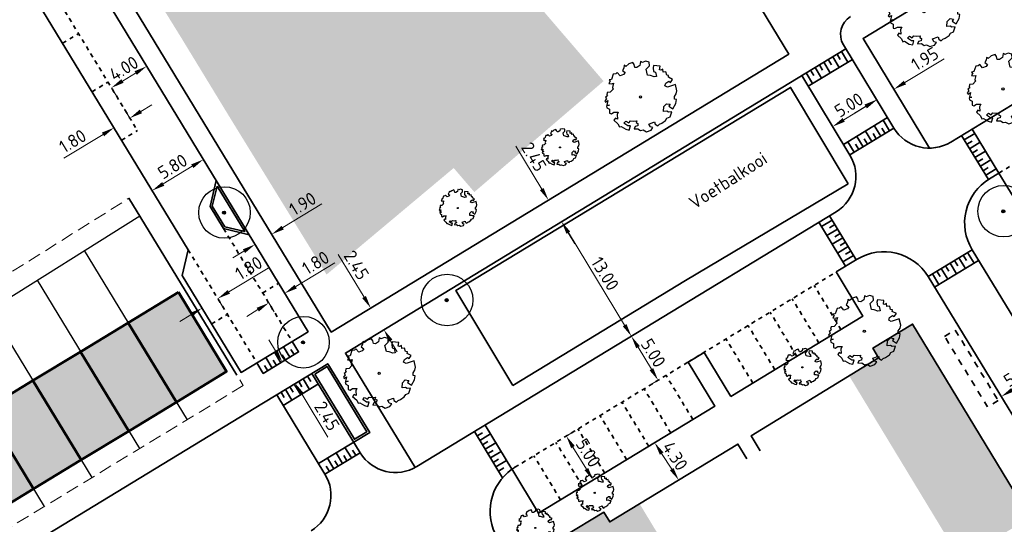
# Model space of a CAD drawing. Header units: metres. Extents: x 133860 to 134314, y 432787 to 433419.
# Tile 14 of 25: x 133990 to 134086, y 433080 to 433129. Entities that reach past the tile are written whole.
import ezdxf

# ---------------------------------------------------------------- set-up
doc = ezdxf.new("R2010")
doc.units = ezdxf.units.M
doc.linetypes.add('DASHED2', pattern=[0.375, 0.25, -0.125])
doc.linetypes.add('XX-HIDDEN', pattern=[4, 2, -2])
doc.layers.get('DEFPOINTS').update_dxf_attribs({"color": 201, "lineweight": 0})
for name, color, linetype, lineweight in [('B-WE-GR-BOOM-S', 90, 'Continuous', 25), ('N-XX-GR-BOOM-S', 90, 'Continuous', 25), ('N-XX-GR-HAAG-G', 90, 'GR-HAAG1', 35), ('N-XX-VH-KANTOPSLUITING_ACHTERKANTBAND-G', 50, 'Continuous', 35), ('N-XX-VH-MATERIAALGRENS-G', 7, 'XX-HIDDEN', 35), ('svp_beb_bebouwing', 1, 'Continuous', 53), ('svp_uitg_uitgeefbaar', 32, 'DASHED2', 18), ('X-XX-AL-M', 7, 'Continuous', 18)]:
    doc.layers.add(name, color=color, linetype=linetype, lineweight=lineweight)
doc.layers.add('B-XX-AL-ARC-bebouwing', color=254, linetype='Continuous')
doc.layers.add('svp_beb_arc bebouwing', color=253, linetype='Continuous')
doc.layers.add('X-XX-AL-HULPLIJNEN', color=211, linetype='Continuous', plot=False)
doc.styles.add('NLCS-ISO-M500-T25', font='NLCS-ISO.ttf', dxfattribs={"height": 1.25})
doc.linetypes.add('GR-HAAG1', pattern='A,6,[176,NLCS.shx,S=0.125,R=0,X=0,Y=0],-2', length=8)
doc.dimstyles.new('NLCS-M500-T25-PIJL_L2_H1', dxfattribs={"dimscale": 0.5, "dimtxt": 2.5, "dimasz": 2.5, "dimexe": 2, "dimexo": 2, "dimgap": 0.7, "dimtad": 1, "dimzin": 0, "dimdsep": 46, "dimtxsty": 'NLCS-ISO-M500-T25', "dimcen": 2.5, "dimdle": 2, "dimclrd": 256, "dimclre": 256, "dimclrt": 7, "dimadec": 1, "dimazin": 0, "dimtfac": 1, "dimtdec": 3, "dimtofl": 0, "dimtmove": 0, "dimatfit": 3, "dimfxl": 2, "dimfxlon": 1, "dimtfillclr": 256, "dimtolj": 1, "dimtzin": 0, "dimlwd": -1, "dimlwe": -1, "dimarcsym": 0})

# ---------------------------------------------------------------- blocks, each defined once
blk = doc.blocks.new('SGR-BOOM_KROON-SO')
at = {"ltscale": 0.1}
h = blk.add_hatch(color=256, dxfattribs=at)
edge = h.paths.add_edge_path()
edge.add_arc((0, 0), 0.15, 0, 360)
for radius in [2.5, 0.045]:
    blk.add_circle((0.04, 0.02), radius)
blk.add_circle((0, 0), 0.15, dxfattribs=at)
blk = doc.blocks.new('*D115')
at = {"layer": 'DEFPOINTS', "color": 0, "transparency": 16777216}
for p in [(134015.871, 433095.851), (134017.008, 433093.675), (134017.144, 433093.757)]:
    blk.add_point(p, dxfattribs=at)
at = {"layer": 'X-XX-AL-M', "transparency": 16777216}
for p, q in [((134015.085, 433096.836), (134014.436, 433097.904)), ((134015.735, 433095.768), (134014.88, 433095.248)), ((134017.008, 433093.675), (134016.153, 433093.155)), ((134017.657, 433092.606), (134020.164, 433088.484))]:
    blk.add_line(p, q, dxfattribs=at)
for points in [[(134015.263, 433096.944), (134014.907, 433096.728), (134015.735, 433095.768)], [(134017.835, 433092.715), (134017.479, 433092.498), (134017.008, 433093.675)]]:
    blk.add_solid(points, dxfattribs=at)
at = {"layer": 'X-XX-AL-M', "color": 7, "transparency": 16777216, "insert": (134020.069, 433090.518), "char_height": 1.25, "attachment_point": 5, "rotation": 301.3031, "style": 'NLCS-ISO-M500-T25'}
blk.add_mtext('\\A1;2.45', dxfattribs=at)
blk = doc.blocks.new('SGR-BOOM_06')
at = {"linetype": 'Continuous', "flags": 128}
blk.add_lwpolyline([(2.7, 3.52), (2.53, 3.94), (2.2, 4.06), (1.94, 4.52), (1.27, 4.69), (0.86, 4.52), (1.11, 4.27), (1.06, 3.81), (0.23, 3.98), (0.35, 4.32), (0.18, 4.69), (-0.15, 4.61), (-0.49, 4.69), (-1.15, 4.65), (-1.49, 4.48), (-1.95, 4.57), (-2.54, 4.11), (-2.12, 3.9), (-1.99, 3.64), (-1.58, 3.44), (-1.99, 2.89), (-2.54, 2.77), (-2.92, 3.1), (-2.62, 3.22), (-2.87, 3.86), (-3.63, 3.43), (-4, 3.02), (-3.79, 2.85), (-4, 2.51), (-4.42, 2.35), (-4.72, 2.05), (-5.01, 1.21), (-3.88, 0.92), (-3.71, 0.54), (-4, 0.29), (-4.51, 0.29), (-4.6, 0.56), (-5.09, 0.38), (-4.76, -0.17), (-4.93, -0.38), (-4.72, -0.54), (-4.88, -1.01), (-4.53, -1.18), (-4.72, -1.55), (-4.42, -1.59), (-4.29, -1.71), (-4.62, -2.11), (-3.92, -2.68), (-3.67, -2.43), (-3.46, -1.97), (-3.63, -1.76), (-3.42, -1.17), (-3.12, -1.34), (-2.79, -1.76), (-2.5, -2.01), (-2.79, -2.81), (-3.42, -2.93), (-3.67, -3.39), (-3.33, -3.77), (-2.83, -3.9), (-2.77, -4.02), (-2.71, -4.15), (-2.33, -3.73), (-1.83, -3.73), (-1.57, -3.9), (-1.7, -4.27), (-1.7, -4.61), (-1.15, -4.74), (-0.61, -4.69), (-0.49, -4.94), (-0.23, -4.65), (0.1, -4.48), (-0.06, -4.01), (0.27, -3.9), (0.77, -4.02), (0.86, -4.61), (1.15, -4.57), (1.44, -4.74), (2.07, -4.23), (2.37, -4.36), (2.32, -4.15), (2.66, -3.98), (2.41, -3.73), (2.11, -3.64), (2.57, -3.23), (2.62, -2.98), (3.16, -2.85), (3.54, -3.06), (3.79, -2.81), (3.77, -2.63), (4.12, -2.63), (4.12, -2.39), (4.46, -2.26), (4.46, -2.05), (4.08, -2.05), (4.54, -1.59), (4.25, -1.42), (4.63, -1.55), (4.75, -1.26), (4.54, -0.92), (4.84, -0.46), (4.67, -0.25), (4.25, -0.25), (3.75, 0.08), (4.08, 0.29), (4.38, 0.84), (4.54, 0.59), (4.88, 0.71), (4.67, 1.43), (4.71, 1.89), (4.5, 1.97), (4.16, 2.64), (3.83, 3.01), (3.37, 2.6), (3.66, 2.43), (3.91, 1.8), (3.54, 1.72), (3.33, 2.14), (2.99, 2.05), (2.66, 2.31), (2.24, 2.51), (2.45, 2.68), (2.32, 2.93), (2.53, 3.18), (2.87, 3.06), (3.16, 3.23)], close=True, dxfattribs=at)
blk.add_circle((0, 0), 0.15)
blk = doc.blocks.new('*D122')
at = {"layer": 'DEFPOINTS', "color": 0, "transparency": 16777216}
for p in [(134075.016, 433122.204), (134075.023, 433122.194), (134073.353, 433121.184)]:
    blk.add_point(p, dxfattribs=at)
at = {"layer": 'X-XX-AL-M', "transparency": 16777216}
for p, q in [((134076.086, 433122.852), (134079.893, 433125.156)), ((134075.016, 433122.204), (134074.499, 433123.06)), ((134073.347, 433121.194), (134072.829, 433122.05)), ((134072.278, 433120.547), (134071.208, 433119.9))]:
    blk.add_line(p, q, dxfattribs=at)
for points in [[(134075.978, 433123.03), (134076.194, 433122.673), (134075.016, 433122.204)], [(134072.17, 433120.725), (134072.386, 433120.369), (134073.347, 433121.194)]]:
    blk.add_solid(points, dxfattribs=at)
at = {"layer": 'X-XX-AL-M', "color": 7, "transparency": 16777216, "insert": (134078.019, 433125.161), "char_height": 1.25, "attachment_point": 5, "rotation": 31.18258, "style": 'NLCS-ISO-M500-T25'}
blk.add_mtext('\\A1;1.95', dxfattribs=at)
blk = doc.blocks.new('*D123')
at = {"layer": 'DEFPOINTS', "color": 0, "transparency": 16777216}
for p in [(134073.609, 433120.762), (134069.083, 433118.586), (134069.332, 433118.173)]:
    blk.add_point(p, dxfattribs=at)
at = {"layer": 'X-XX-AL-M', "transparency": 16777216}
for p, q in [((134073.36, 433121.174), (134072.842, 433122.029)), ((134072.29, 433120.527), (134070.152, 433119.233)), ((134069.083, 433118.586), (134068.565, 433119.441))]:
    blk.add_line(p, q, dxfattribs=at)
for points in [[(134072.182, 433120.705), (134072.398, 433120.348), (134073.36, 433121.174)], [(134070.044, 433119.411), (134070.26, 433119.055), (134069.083, 433118.586)]]:
    blk.add_solid(points, dxfattribs=at)
at = {"layer": 'X-XX-AL-M', "color": 7, "transparency": 16777216, "insert": (134070.654, 433120.676), "char_height": 1.25, "attachment_point": 5, "rotation": 31.18258, "style": 'NLCS-ISO-M500-T25'}
blk.add_mtext('\\A1;5.00', dxfattribs=at)
blk = doc.blocks.new('*D136')
at = {"layer": 'DEFPOINTS', "color": 0, "transparency": 16777216}
for p in [(134024.315, 433100.985), (134016.754, 433096.388), (134018.027, 433094.294)]:
    blk.add_point(p, dxfattribs=at)
at = {"layer": 'X-XX-AL-M', "transparency": 16777216}
for p, q in [((134023.666, 433102.053), (134021.159, 433106.176)), ((134023.461, 433100.466), (134025.17, 433101.505)), ((134024.734, 433098.372), (134026.442, 433099.412)), ((134026.237, 433097.824), (134026.887, 433096.756))]:
    blk.add_line(p, q, dxfattribs=at)
for points in [[(134023.844, 433102.162), (134023.488, 433101.945), (134024.315, 433100.985)], [(134026.415, 433097.932), (134026.059, 433097.716), (134025.588, 433098.892)]]:
    blk.add_solid(points, dxfattribs=at)
at = {"layer": 'X-XX-AL-M', "color": 7, "transparency": 16777216, "insert": (134022.921, 433105.155), "char_height": 1.25, "attachment_point": 5, "rotation": 301.3031, "style": 'NLCS-ISO-M500-T25'}
blk.add_mtext('\\A1;2.45', dxfattribs=at)
blk = doc.blocks.new('*D138')
at = {"layer": 'DEFPOINTS', "color": 0, "transparency": 16777216}
for p in [(134002.581, 433124.453), (134002.595, 433124.429), (133999.162, 433122.376)]:
    blk.add_point(p, dxfattribs=at)
at = {"layer": 'X-XX-AL-M', "transparency": 16777216}
for p, q in [((134000.245, 433123.001), (134001.527, 433123.78)), ((134002.595, 433124.429), (134003.115, 433123.575)), ((133999.177, 433122.352), (133999.696, 433121.498))]:
    blk.add_line(p, q, dxfattribs=at)
for points in [[(134001.419, 433123.958), (134001.635, 433123.602), (134002.595, 433124.429)], [(134000.137, 433123.179), (134000.353, 433122.823), (133999.177, 433122.352)]]:
    blk.add_solid(points, dxfattribs=at)
at = {"layer": 'X-XX-AL-M', "color": 7, "transparency": 16777216, "insert": (134000.38, 433124.224), "char_height": 1.25, "attachment_point": 5, "rotation": 31.28128, "style": 'NLCS-ISO-M500-T25'}
blk.add_mtext('\\A1;4.00', dxfattribs=at)
blk = doc.blocks.new('*D139')
at = {"layer": 'DEFPOINTS', "color": 0, "transparency": 16777216}
for p in [(134000.967, 433119.406), (134001.156, 433119.094), (133999.618, 433118.16)]:
    blk.add_point(p, dxfattribs=at)
at = {"layer": 'X-XX-AL-M', "transparency": 16777216}
for p, q in [((134000.967, 433119.406), (134000.448, 433120.26)), ((134002.035, 433120.055), (134003.104, 433120.704)), ((133999.429, 433118.471), (133998.91, 433119.326)), ((133998.361, 433117.822), (133994.557, 433115.511))]:
    blk.add_line(p, q, dxfattribs=at)
for points in [[(134001.927, 433120.233), (134002.144, 433119.877), (134000.967, 433119.406)], [(133998.252, 433118), (133998.469, 433117.644), (133999.429, 433118.471)]]:
    blk.add_solid(points, dxfattribs=at)
at = {"layer": 'X-XX-AL-M', "color": 7, "transparency": 16777216, "insert": (133995.419, 433117.175), "char_height": 1.25, "attachment_point": 5, "rotation": 31.28128, "style": 'NLCS-ISO-M500-T25'}
blk.add_mtext('\\A1;1.80', dxfattribs=at)
blk = doc.blocks.new('*D140')
at = {"layer": 'DEFPOINTS', "color": 0, "transparency": 16777216}
for p in [(134008.085, 433115.394), (134008.086, 433115.391), (134003.128, 433112.383)]:
    blk.add_point(p, dxfattribs=at)
at = {"layer": 'X-XX-AL-M', "transparency": 16777216}
for p, q in [((134008.086, 433115.391), (134008.606, 433114.537)), ((134004.198, 433113.029), (134007.018, 433114.742)), ((134003.129, 433112.38), (134003.649, 433111.525))]:
    blk.add_line(p, q, dxfattribs=at)
for points in [[(134006.91, 433114.92), (134007.126, 433114.564), (134008.086, 433115.391)], [(134004.09, 433113.207), (134004.306, 433112.851), (134003.129, 433112.38)]]:
    blk.add_solid(points, dxfattribs=at)
at = {"layer": 'X-XX-AL-M', "color": 7, "transparency": 16777216, "insert": (134005.102, 433114.719), "char_height": 1.25, "attachment_point": 5, "rotation": 31.28128, "style": 'NLCS-ISO-M500-T25'}
blk.add_mtext('\\A1;5.80', dxfattribs=at)
blk = doc.blocks.new('*D141')
at = {"layer": 'DEFPOINTS', "color": 0, "transparency": 16777216}
for p in [(134009.013, 433102.695), (134007.475, 433101.761), (134009.49, 433101.911)]:
    blk.add_point(p, dxfattribs=at)
at = {"layer": 'X-XX-AL-M', "transparency": 16777216}
for p, q in [((134010.558, 433102.56), (134014.362, 433104.87)), ((134009.49, 433101.911), (134010.009, 433101.056)), ((134007.952, 433100.976), (134008.471, 433100.121)), ((134006.884, 433100.327), (134005.815, 433099.678))]:
    blk.add_line(p, q, dxfattribs=at)
for points in [[(134010.45, 433102.738), (134010.667, 433102.382), (134009.49, 433101.911)], [(134006.775, 433100.505), (134006.992, 433100.149), (134007.952, 433100.976)]]:
    blk.add_solid(points, dxfattribs=at)
at = {"layer": 'X-XX-AL-M', "color": 7, "transparency": 16777216, "insert": (134012.488, 433104.873), "char_height": 1.25, "attachment_point": 5, "rotation": 31.28128, "style": 'NLCS-ISO-M500-T25'}
blk.add_mtext('\\A1;1.80', dxfattribs=at)
blk = doc.blocks.new('*D142')
at = {"layer": 'DEFPOINTS', "color": 0, "transparency": 16777216}
for p in [(134014.716, 433108.139), (134014.716, 433108.139), (134013.092, 433107.153)]:
    blk.add_point(p, dxfattribs=at)
at = {"layer": 'X-XX-AL-M', "transparency": 16777216}
for p, q in [((134015.784, 433108.788), (134019.587, 433111.099)), ((134014.716, 433108.139), (134015.235, 433107.285)), ((134012.024, 433106.504), (134010.955, 433105.855)), ((134013.092, 433107.153), (134013.611, 433106.298))]:
    blk.add_line(p, q, dxfattribs=at)
for points in [[(134015.676, 433108.966), (134015.892, 433108.61), (134014.716, 433108.139)], [(134011.915, 433106.682), (134012.132, 433106.326), (134013.092, 433107.153)]]:
    blk.add_solid(points, dxfattribs=at)
at = {"layer": 'X-XX-AL-M', "color": 7, "transparency": 16777216, "insert": (134017.713, 433111.101), "char_height": 1.25, "attachment_point": 5, "rotation": 31.28128, "style": 'NLCS-ISO-M500-T25'}
blk.add_mtext('\\A1;1.90', dxfattribs=at)
blk = doc.blocks.new('*D143')
at = {"layer": 'DEFPOINTS', "color": 0, "transparency": 16777216}
for p in [(134015.902, 433102.528), (134015.97, 433102.416), (134014.363, 433101.593)]:
    blk.add_point(p, dxfattribs=at)
at = {"layer": 'X-XX-AL-M', "transparency": 16777216}
for p, q in [((134017.038, 433103.065), (134020.841, 433105.375)), ((134015.97, 433102.416), (134016.489, 433101.561)), ((134013.363, 433100.832), (134012.295, 433100.183)), ((134014.432, 433101.481), (134014.951, 433100.626))]:
    blk.add_line(p, q, dxfattribs=at)
for points in [[(134016.93, 433103.243), (134017.146, 433102.887), (134015.97, 433102.416)], [(134013.255, 433101.01), (134013.472, 433100.654), (134014.432, 433101.481)]]:
    blk.add_solid(points, dxfattribs=at)
at = {"layer": 'X-XX-AL-M', "color": 7, "transparency": 16777216, "insert": (134018.968, 433105.378), "char_height": 1.25, "attachment_point": 5, "rotation": 31.28128, "style": 'NLCS-ISO-M500-T25'}
blk.add_mtext('\\A1;1.80', dxfattribs=at)
blk = doc.blocks.new('*D144')
at = {"layer": 'DEFPOINTS', "color": 0, "transparency": 16777216}
for p in [(134049.628, 433098.296), (134052.167, 433093.988), (134052.226, 433094.024)]:
    blk.add_point(p, dxfattribs=at)
at = {"layer": 'X-XX-AL-M', "transparency": 16777216}
for p, q in [((134049.569, 433098.26), (134048.715, 433097.74)), ((134050.219, 433097.192), (134051.517, 433095.056)), ((134052.167, 433093.988), (134051.312, 433093.468))]:
    blk.add_line(p, q, dxfattribs=at)
for points in [[(134050.397, 433097.3), (134050.041, 433097.083), (134049.569, 433098.26)], [(134051.695, 433095.164), (134051.339, 433094.947), (134052.167, 433093.988)]]:
    blk.add_solid(points, dxfattribs=at)
at = {"layer": 'X-XX-AL-M', "color": 7, "transparency": 16777216, "insert": (134051.701, 433096.63), "char_height": 1.25, "attachment_point": 5, "rotation": 301.3031, "style": 'NLCS-ISO-M500-T25'}
blk.add_mtext('\\A1;5.00', dxfattribs=at)
blk = doc.blocks.new('*D145')
at = {"layer": 'DEFPOINTS', "color": 0, "transparency": 16777216}
for p in [(134042.918, 433088.363), (134045.516, 433084.091), (134045.864, 433084.303)]:
    blk.add_point(p, dxfattribs=at)
at = {"layer": 'X-XX-AL-M', "transparency": 16777216}
for p, q in [((134043.266, 433088.575), (134044.12, 433089.094)), ((134043.915, 433087.507), (134045.214, 433085.371)), ((134045.864, 433084.303), (134046.718, 433084.822))]:
    blk.add_line(p, q, dxfattribs=at)
for points in [[(134044.093, 433087.615), (134043.737, 433087.399), (134043.266, 433088.575)], [(134045.392, 433085.479), (134045.036, 433085.262), (134045.864, 433084.303)]]:
    blk.add_solid(points, dxfattribs=at)
at = {"layer": 'X-XX-AL-M', "color": 7, "transparency": 16777216, "insert": (134045.398, 433086.945), "char_height": 1.25, "attachment_point": 5, "rotation": 301.3031, "style": 'NLCS-ISO-M500-T25'}
blk.add_mtext('\\A1;5.00', dxfattribs=at)
blk = doc.blocks.new('*D146')
at = {"layer": 'DEFPOINTS', "color": 0, "transparency": 16777216}
for p in [(134051.891, 433087.968), (134054.161, 433084.313), (134054.218, 433084.351)]:
    blk.add_point(p, dxfattribs=at)
at = {"layer": 'X-XX-AL-M', "transparency": 16777216}
for p, q in [((134051.833, 433087.93), (134050.992, 433087.389)), ((134052.509, 433086.879), (134053.484, 433085.364)), ((134054.161, 433084.313), (134053.32, 433083.772))]:
    blk.add_line(p, q, dxfattribs=at)
for points in [[(134052.684, 433086.992), (134052.334, 433086.766), (134051.833, 433087.93)], [(134053.659, 433085.477), (134053.309, 433085.252), (134054.161, 433084.313)]]:
    blk.add_solid(points, dxfattribs=at)
at = {"layer": 'X-XX-AL-M', "color": 7, "transparency": 16777216, "insert": (134053.816, 433086.649), "char_height": 1.25, "attachment_point": 5, "rotation": 302.76649, "style": 'NLCS-ISO-M500-T25'}
blk.add_mtext('\\A1;4.30', dxfattribs=at)
blk = doc.blocks.new('*D154')
at = {"layer": 'DEFPOINTS', "color": 0, "transparency": 16777216}
for p in [(134089.703, 433094.997), (134091.429, 433092.15), (134087.152, 433089.559)]:
    blk.add_point(p, dxfattribs=at)
at = {"layer": 'X-XX-AL-M', "transparency": 16777216}
for p, q in [((134090.222, 433094.142), (134089.185, 433095.853)), ((134086.496, 433093.054), (134088.634, 433094.35)), ((134085.945, 433091.551), (134084.909, 433093.261))]:
    blk.add_line(p, q, dxfattribs=at)
for points in [[(134088.526, 433094.528), (134088.742, 433094.171), (134089.703, 433094.997)], [(134086.388, 433093.232), (134086.604, 433092.876), (134085.427, 433092.406)]]:
    blk.add_solid(points, dxfattribs=at)
at = {"layer": 'X-XX-AL-M', "color": 7, "transparency": 16777216, "insert": (134087.06, 433094.536), "char_height": 1.25, "attachment_point": 5, "rotation": 31.21648, "style": 'NLCS-ISO-M500-T25'}
blk.add_mtext('\\A1;5.00', dxfattribs=at)
blk = doc.blocks.new('*D225')
at = {"layer": 'DEFPOINTS', "color": 0, "transparency": 16777216}
for p in [(134046.814, 433111.799), (134053.568, 433100.691), (134049.569, 433098.26)]:
    blk.add_point(p, dxfattribs=at)
at = {"layer": 'X-XX-AL-M', "transparency": 16777216}
for p, q in [((134043.669, 433109.887), (134041.96, 433108.848)), ((134043.464, 433108.299), (134048.92, 433099.328)), ((134050.424, 433098.779), (134048.715, 433097.74))]:
    blk.add_line(p, q, dxfattribs=at)
for points in [[(134043.642, 433108.407), (134043.286, 433108.191), (134042.815, 433109.367)], [(134049.098, 433099.436), (134048.742, 433099.219), (134049.569, 433098.26)]]:
    blk.add_solid(points, dxfattribs=at)
at = {"layer": 'X-XX-AL-M', "color": 7, "transparency": 16777216, "insert": (134047.025, 433104.32), "char_height": 1.25, "attachment_point": 5, "rotation": 301.3031, "style": 'NLCS-ISO-M500-T25'}
blk.add_mtext('\\A1;13.00', dxfattribs=at)
blk = doc.blocks.new('*D241')
at = {"layer": 'DEFPOINTS', "color": 0, "transparency": 16777216}
for p in [(134045.541, 433113.892), (134046.814, 433111.799), (134042.81, 433109.364)]:
    blk.add_point(p, dxfattribs=at)
at = {"layer": 'X-XX-AL-M', "transparency": 16777216}
for p, q in [((134040.888, 433112.526), (134038.363, 433116.677)), ((134042.391, 433111.977), (134040.683, 433110.938)), ((134043.664, 433109.884), (134041.955, 433108.845)), ((134043.459, 433108.296), (134044.109, 433107.228))]:
    blk.add_line(p, q, dxfattribs=at)
for points in [[(134041.066, 433112.634), (134040.71, 433112.417), (134041.537, 433111.458)], [(134043.637, 433108.405), (134043.281, 433108.188), (134042.81, 433109.364)]]:
    blk.add_solid(points, dxfattribs=at)
at = {"layer": 'X-XX-AL-M', "color": 7, "transparency": 16777216, "insert": (134040.125, 433115.657), "char_height": 1.25, "attachment_point": 5, "rotation": 301.3031, "style": 'NLCS-ISO-M500-T25'}
blk.add_mtext('\\A1;2.45', dxfattribs=at)
blk = doc.blocks.new('*D245')
at = {"layer": 'DEFPOINTS', "color": 0, "transparency": 16777216}
for p in [(133989.933, 433080.098), (133991.206, 433078.005), (133987.202, 433075.57)]:
    blk.add_point(p, dxfattribs=at)
at = {"layer": 'X-XX-AL-M', "transparency": 16777216}
for p, q in [((133985.28, 433078.731), (133982.755, 433082.883)), ((133986.784, 433078.183), (133985.075, 433077.144)), ((133988.057, 433076.089), (133986.348, 433075.05)), ((133987.852, 433074.502), (133988.501, 433073.434))]:
    blk.add_line(p, q, dxfattribs=at)
for points in [[(133985.458, 433078.84), (133985.102, 433078.623), (133985.929, 433077.663)], [(133988.03, 433074.61), (133987.674, 433074.394), (133987.202, 433075.57)]]:
    blk.add_solid(points, dxfattribs=at)
at = {"layer": 'X-XX-AL-M', "color": 7, "transparency": 16777216, "insert": (133984.517, 433081.862), "char_height": 1.25, "attachment_point": 5, "rotation": 301.3031, "style": 'NLCS-ISO-M500-T25'}
blk.add_mtext('\\A1;2.45', dxfattribs=at)

msp = doc.modelspace()

# ---------------------------------------------------------------- hatches: boundary and pattern name
at = {"layer": 'B-XX-AL-ARC-bebouwing'}
h = msp.add_hatch(color=256, dxfattribs=at)
h.dxf.hatch_style = 1
h.paths.add_polyline_path([(134040.411, 433130.524), (134037.538, 433133.871), (134037.727, 433134.034, 0.612203), (134039.552, 433135.077, 0.12006), (134038.353, 433137.156, 0.137362), (134034.608, 433139.369, 0.115372), (134030.239, 433139.611, 0.139685), (134025.978, 433137.573, 0.010108), (134023.728, 433135.566), (134020.96, 433133.202), (134020.895, 433133.495), (134018.143, 433132.884), (134018.238, 433132.455), (134014.588, 433133.698), (134005.48, 433136.71), (134002.032, 433133.784), (134002.11, 433133.692), (134001.976, 433133.61), (134005.945, 433127.2), (134010.673, 433119.435), (134011.606, 433117.92), (134016.953, 433109.234), (134020.03, 433104.236), (134032.351, 433114.566), (134033.921, 433112.737), (134034.351, 433112.236), (134037.621, 433115.043), (134043.585, 433120.163), (134046.878, 433122.99)])
h = msp.add_hatch(color=256, dxfattribs=at)
h.dxf.hatch_style = 1
h.paths.add_polyline_path([(134076.836, 433099.44), (134072.977, 433097.102), (134073.537, 433096.177), (134070.666, 433094.438), (134073.412, 433089.906), (134080.142, 433093.984)])
h = msp.add_hatch(color=256, dxfattribs=at)
h.dxf.hatch_style = 1
h.paths.add_polyline_path([(134080.142, 433093.984), (134073.412, 433089.906), (134076.064, 433085.53), (134082.794, 433089.608)])
h = msp.add_hatch(color=256, dxfattribs=at)
h.dxf.hatch_style = 1
h.paths.add_polyline_path([(134082.794, 433089.608), (134076.064, 433085.53), (134078.806, 433081.005), (134085.536, 433085.083)])
h = msp.add_hatch(color=256, dxfattribs=at)
h.dxf.hatch_style = 1
h.paths.add_polyline_path([(134085.536, 433085.083), (134078.806, 433081.005), (134081.483, 433076.588), (134088.213, 433080.666)])
h = msp.add_hatch(color=256, dxfattribs=at)
h.dxf.hatch_style = 1
h.paths.add_polyline_path([(134050.394, 433081.967), (134047.508, 433080.218), (134046.919, 433081.19), (134043.069, 433078.856), (134046.331, 433073.476), (134053.066, 433077.559)])
at = {"layer": 'svp_beb_arc bebouwing'}
h = msp.add_hatch(color=256, dxfattribs=at)
h.dxf.hatch_style = 1
h.paths.add_polyline_path([(134005.667, 433102.52), (134010.343, 433094.83), (134005.473, 433091.869), (134000.797, 433099.558)])
h = msp.add_hatch(color=256, dxfattribs=at)
h.dxf.hatch_style = 1
h.paths.add_polyline_path([(133996.183, 433096.753), (134000.859, 433089.063), (134005.473, 433091.869), (134000.797, 433099.558)])
h = msp.add_hatch(color=256, dxfattribs=at)
h.dxf.hatch_style = 1
h.paths.add_polyline_path([(133991.569, 433093.947), (133996.245, 433086.257), (134000.859, 433089.063), (133996.183, 433096.753)])
h = msp.add_hatch(color=256, dxfattribs=at)
h.dxf.hatch_style = 1
h.paths.add_polyline_path([(133986.955, 433091.141), (133991.631, 433083.452), (133996.245, 433086.257), (133991.569, 433093.947)])
h = msp.add_hatch(color=256, dxfattribs=at)
h.dxf.hatch_style = 1
h.paths.add_polyline_path([(133982.341, 433088.336), (133987.017, 433080.646), (133991.631, 433083.452), (133986.955, 433091.141)])

# ---------------------------------------------------------------- linework, layer by layer
at = {"layer": 'N-XX-GR-HAAG-G', "ltscale": 0.2, "flags": 128}
for points in [[(134009.413, 433112.822), (134008.958, 433110.875), (134010.181, 433108.862), (134012.101, 433108.399)], [(134018.887, 433094.583), (134020.083, 433095.31), (134023.935, 433088.986), (134022.737, 433088.26)]]:
    msp.add_lwpolyline(points, close=True, dxfattribs=at)
at = {"layer": 'N-XX-VH-KANTOPSLUITING_ACHTERKANTBAND-G'}
for p, q in [((134080.523, 433117.082), (134151.03, 433159.956)), ((134069.517, 433125.594), (134069.823, 433125.088)), ((134069.944, 433125.853), (134070.561, 433124.835)), ((134066.716, 433122.497), (134070.99, 433125.096)), ((134068.233, 433124.818), (134068.852, 433123.796)), ((134068.661, 433125.077), (134068.968, 433124.569)), ((134069.089, 433125.336), (134069.706, 433124.315)), ((134066.522, 433123.782), (134067.143, 433122.756)), ((134066.95, 433124.041), (134067.26, 433123.53)), ((134067.378, 433124.3), (134067.997, 433123.276)), ((134067.806, 433124.559), (134068.114, 433124.049)), ((134066.095, 433123.523), (134070.759, 433115.816)), ((134070.127, 433116.856), (134074.399, 433119.454)), ((134073.974, 433119.195), (134074.595, 433118.169)), ((134072.265, 433118.156), (134072.886, 433117.13)), ((134073.119, 433118.676), (134073.741, 433117.649)), ((134073.857, 433118.422), (134074.168, 433117.909)), ((134085.202, 433114.076), (134082.604, 433118.348)), ((134070.556, 433117.117), (134071.177, 433116.091)), ((134071.41, 433117.637), (134072.032, 433116.61)), ((134072.148, 433117.383), (134072.459, 433116.87)), ((134073.003, 433117.903), (134073.313, 433117.39)), ((134084.177, 433113.452), (134081.579, 433117.724)), ((134081.839, 433117.297), (134082.864, 433117.921)), ((134082.099, 433116.87), (134082.611, 433117.182)), ((134082.358, 433116.443), (134083.384, 433117.066)), ((134071.294, 433116.864), (134071.605, 433116.35)), ((134082.618, 433116.016), (134083.131, 433116.327)), ((134082.878, 433115.588), (134083.903, 433116.212)), ((134083.138, 433115.161), (134083.65, 433115.473)), ((134083.398, 433114.734), (134084.423, 433115.357)), ((134083.657, 433114.307), (134084.17, 433114.618)), ((134083.917, 433113.88), (134084.942, 433114.503)), ((134000.876, 433111.638), (134011.334, 433094.48)), ((134028.789, 433085.624), (134069.415, 433110.328)), ((134067.997, 433108.88), (134069.023, 433109.504)), ((134071.361, 433105.659), (134068.763, 433109.931)), ((134070.335, 433105.035), (134067.737, 433109.308)), ((134068.517, 433108.026), (134069.542, 433108.649)), ((134068.77, 433108.765), (134069.282, 433109.077)), ((134069.036, 433107.172), (134070.062, 433107.795)), ((134069.289, 433107.91), (134069.802, 433108.222)), ((134069.556, 433106.317), (134070.581, 433106.941)), ((134069.809, 433107.056), (134070.322, 433107.368)), ((134070.328, 433106.202), (134070.841, 433106.513)), ((134069.43, 433104.485), (134071.457, 433105.718)), ((134070.076, 433105.463), (134071.101, 433106.086)), ((134078.946, 433103.021), (134083.223, 433105.611)), ((134080.887, 433105.608), (134081.203, 433105.089)), ((134081.314, 433105.868), (134081.943, 433104.835)), ((134081.741, 433106.128), (134082.058, 433105.607)), ((134082.168, 433106.389), (134082.798, 433105.353)), ((134079.179, 433104.567), (134079.492, 433104.053)), ((134079.606, 433104.828), (134080.232, 433103.799)), ((134080.033, 433105.088), (134080.348, 433104.571)), ((134080.46, 433105.348), (134081.088, 433104.317)), ((134078.752, 433104.307), (134079.377, 433103.281)), ((134015.841, 433097.235), (134016.464, 433096.21)), ((134016.579, 433096.983), (134016.891, 433096.47)), ((134014.132, 433096.197), (134014.755, 433095.171)), ((134014.986, 433096.716), (134015.609, 433095.691)), ((134015.725, 433096.464), (134016.037, 433095.95)), ((134055.075, 433095.756), (134056.613, 433096.691)), ((134059.206, 433092.413), (134056.615, 433096.689)), ((134014.016, 433095.425), (134014.327, 433094.912)), ((134014.87, 433095.944), (134015.182, 433095.431)), ((134018.381, 433093.105), (134017.758, 433094.13)), ((134018.497, 433093.878), (134018.185, 433094.39)), ((134015.818, 433091.547), (134019.236, 433093.625)), ((134016.788, 433092.838), (134016.476, 433093.349)), ((134017.527, 433092.586), (134016.903, 433093.609)), ((134017.642, 433093.358), (134017.331, 433093.869)), ((134015.194, 433092.571), (134019.874, 433084.887)), ((134015.933, 433092.319), (134015.622, 433092.829)), ((134016.673, 433092.066), (134016.049, 433093.089)), ((133971.547, 433066.03), (134012.998, 433091.236)), ((134037.988, 433085.363), (134035.39, 433089.635)), ((134037.089, 433084.532), (134034.365, 433089.012)), ((134034.623, 433088.586), (134035.136, 433088.898)), ((134034.883, 433088.159), (134035.909, 433088.783)), ((134021.815, 433087.467), (134022.436, 433086.448)), ((134035.143, 433087.732), (134035.656, 433088.044)), ((134035.403, 433087.305), (134036.428, 433087.928)), ((134020.105, 433086.431), (134020.728, 433085.407)), ((134020.96, 433086.949), (134021.582, 433085.928)), ((134021.7, 433086.696), (134022.009, 433086.188)), ((134022.555, 433087.214), (134022.863, 433086.708)), ((134035.663, 433086.877), (134036.175, 433087.189)), ((134035.922, 433086.45), (134036.948, 433087.074)), ((134019.989, 433085.659), (134020.301, 433085.147)), ((134020.845, 433086.177), (134021.155, 433085.667)), ((134036.182, 433086.023), (134036.695, 433086.335)), ((134036.442, 433085.596), (134037.467, 433086.219)), ((134036.702, 433085.169), (134037.214, 433085.48))]:
    msp.add_line(p, q, dxfattribs=at)
at = {"layer": 'N-XX-VH-KANTOPSLUITING_ACHTERKANTBAND-G', "ltscale": 0.3}
for points in [[(134078.469, 433116.5), (134072.033, 433127.134), (134146.454, 433172.389), (134152.845, 433161.878)], [(134059.532, 433134.366), (134064.826, 433125.619), (134020.479, 433098.653), (133996.254, 433138.526), (134040.557, 433165.65)], [(133995.573, 433135.937), (133992.179, 433133.87), (133991.594, 433131.367), (134006.613, 433106.646), (134006.028, 433104.143), (134011.739, 433094.743), (134018.233, 433098.691), (133994.776, 433137.299)], [(134084.274, 433113.511), (134085.202, 433114.076), (134087.8, 433109.804), (134102.753, 433118.896), (134100.155, 433123.168), (134102.376, 433124.519), (134104.974, 433120.247), (134117.791, 433128.04), (134115.193, 433132.313), (134112.595, 433136.585)], [(134070.367, 433126.121), (134021.858, 433096.624), (134028.613, 433085.516)], [(134070.75, 433115.831), (134075.022, 433118.429), (134070.129, 433126.507)], [(134009.33, 433113.345), (134008.745, 433110.841), (134010.054, 433108.687), (134012.521, 433108.092)], [(134148.839, 432987.406), (134140.188, 433001.602), (134139.529, 433002.701), (134129.717, 433018.976), (134127.099, 433023.452), (134113.711, 433045.699), (134112.102, 433048.273), (134095.769, 433075.358), (134094.204, 433077.985), (134078.325, 433104.047), (134082.602, 433106.637), (134098.487, 433080.565), (134094.191, 433078.007)], [(134059.205, 433092.415), (134072.021, 433100.209), (134069.43, 433104.485)], [(134062.045, 433087.15), (134061.169, 433088.596), (134073.537, 433096.177), (134072.977, 433097.102), (134076.836, 433099.44), (134090.999, 433076.068), (134084.269, 433071.99)], [(134013.277, 433095.678), (134013.9, 433094.652), (134017.318, 433096.73), (134016.695, 433097.756)], [(134012.998, 433091.236), (134020.15, 433095.585), (134024.21, 433088.919), (134019.252, 433085.914)], [(134037.971, 433085.391), (134040.578, 433081.089), (134057.667, 433091.48), (134055.075, 433095.756)], [(134019.874, 433084.887), (134023.295, 433086.961), (134018.612, 433094.65)], [(134043.069, 433078.856), (134046.919, 433081.19), (134047.485, 433080.256), (134059.895, 433087.803), (134060.767, 433086.365)]]:
    msp.add_lwpolyline(points, dxfattribs=at)
at = {"layer": 'N-XX-VH-KANTOPSLUITING_ACHTERKANTBAND-G', "ltscale": 0.3, "flags": 128}
for points, elevation in [([(134038.094, 433093.464), (134032.559, 433102.685), (134065.01, 433122.379), (134070.572, 433113.034)], 1.456), ([(134070.572, 433113.034), (134054.825, 433103.662)], 1.316), ([(134054.825, 433103.662), (134038.094, 433093.464)], 1.447)]:
    msp.add_lwpolyline(points, dxfattribs=dict(at, elevation=elevation))
at = {"layer": 'N-XX-VH-KANTOPSLUITING_ACHTERKANTBAND-G', "linetype": 'XX-HIDDEN', "ltscale": 0.3}
msp.add_lwpolyline([(134084.101, 433091.396), (134079.939, 433098.227), (134080.963, 433098.852), (134085.126, 433092.02)], close=True, dxfattribs=at)
at = {"layer": 'N-XX-VH-KANTOPSLUITING_ACHTERKANTBAND-G'}
for centre, radius, start, end in [((134071.84, 433127.544), 2, 121.3031, 211.20213), ((134078.444, 433120.5), 4, 211.18258, 301.3031), ((134067.337, 433113.745), 4, 301.3031, 31.18258), ((134086.871, 433109.239), 5, 121.3031, 211.35458), ((134074.055, 433101.445), 5, 31.35458, 121.3031), ((134026.711, 433089.041), 4, 211.34352, 301.3031), ((134016.458, 433082.807), 4, 301.30287, 31.34352), ((134040.882, 433081.273), 5, 125.29106, 211.0698)]:
    msp.add_arc(centre, radius, start, end, dxfattribs=at)
at = {"layer": 'N-XX-VH-MATERIAALGRENS-G', "ltscale": 0.2}
for p, q in [((133992.179, 433133.87), (134001.7, 433118.2)), ((133994.45, 433126.666), (133995.988, 433127.601)), ((133997.305, 433121.966), (133998.844, 433122.9)), ((134085.202, 433114.076), (134100.155, 433123.168)), ((134000.161, 433117.265), (134001.7, 433118.2)), ((134010.054, 433108.687), (134016.695, 433097.756)), ((134006.613, 433106.646), (134013.277, 433095.678)), ((134055.075, 433095.756), (134069.43, 433104.485)), ((134013.839, 433102.456), (134015.375, 433103.391)), ((134069.896, 433098.891), (134067.294, 433103.186)), ((134067.758, 433097.596), (134065.158, 433101.887)), ((134008.881, 433099.442), (134010.421, 433100.378)), ((134065.62, 433096.3), (134063.022, 433100.588)), ((134063.482, 433095.004), (134060.886, 433099.289)), ((134061.344, 433093.709), (134058.753, 433097.985)), ((134038.284, 433085.546), (134055.075, 433095.756)), ((134055.531, 433090.181), (134052.939, 433094.457)), ((134053.395, 433088.882), (134050.803, 433093.158)), ((134051.259, 433087.583), (134048.667, 433091.859)), ((134049.123, 433086.284), (134046.531, 433090.561)), ((134046.986, 433084.986), (134044.395, 433089.262)), ((134044.85, 433083.687), (134042.259, 433087.963)), ((134042.714, 433082.388), (134040.123, 433086.664))]:
    msp.add_line(p, q, dxfattribs=at)
at = {"layer": 'N-XX-VH-MATERIAALGRENS-G'}
msp.add_arc((134040.882, 433081.273), 5, 121.3031, 125.29106, dxfattribs=at)
at = {"layer": 'svp_beb_bebouwing', "flags": 128}
for points in [[(134005.667, 433102.52), (134010.343, 433094.83), (134005.473, 433091.869), (134000.797, 433099.558), (134005.667, 433102.52)], [(133996.183, 433096.753), (134000.859, 433089.063), (134005.473, 433091.869), (134000.797, 433099.558), (133996.183, 433096.753)], [(133991.569, 433093.947), (133996.245, 433086.257), (134000.859, 433089.063), (133996.183, 433096.753), (133991.569, 433093.947)], [(133986.955, 433091.141), (133991.631, 433083.452), (133996.245, 433086.257), (133991.569, 433093.947), (133986.955, 433091.141)], [(133982.341, 433088.336), (133987.017, 433080.646), (133991.631, 433083.452), (133986.955, 433091.141), (133982.341, 433088.336)]]:
    msp.add_lwpolyline(points, close=True, dxfattribs=at)
at = {"layer": 'svp_uitg_uitgeefbaar', "color": 32, "ltscale": 5}
msp.add_lwpolyline([(133955.241, 433107.629), (133974.201, 433119.162), (133975.964, 433116.276), (133977.47, 433113.696), (133978.977, 433111.116), (133980.96, 433107.88), (133984.834, 433101.561), (134000.876, 433111.638), (134011.951, 433093.467), (133976.812, 433072.099), (133955.241, 433107.629)], dxfattribs=at)
at = {"layer": 'X-XX-AL-HULPLIJNEN'}
for p, q in [((133996.543, 433106.554), (134006.512, 433090.16)), ((133991.97, 433103.681), (134001.898, 433087.354)), ((133986.357, 433102.518), (133997.284, 433084.548)), ((133981.756, 433099.692), (133992.67, 433081.743))]:
    msp.add_line(p, q, dxfattribs=at)
at = {"layer": 'X-XX-AL-HULPLIJNEN', "flags": 128}
msp.add_lwpolyline([(133987.397, 433100.809), (134001.917, 433109.93)], dxfattribs=at)

# ---------------------------------------------------------------- block references
at = {"layer": 'B-WE-GR-BOOM-S', "linetype": 'Continuous'}
for p in [(134010.094, 433110.235), (134085.622, 433110.359), (134031.671, 433101.756, 1.393), (134017.755, 433097.653)]:
    msp.add_blockref('SGR-BOOM_KROON-SO', p, dxfattribs=at)
at = {"layer": 'N-XX-GR-BOOM-S', "rotation": 213.0148718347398}
for p, xscale, yscale, zscale in [((134077.931, 433129.706, 1.39), 0.6955700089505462, 0.6955700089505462, 0.6955700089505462), ((134085.586, 433122.231, 0.898), 0.6955700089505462, 0.6955700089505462, 0.6955700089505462), ((134050.456, 433121.459), 0.6955700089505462, 0.6955700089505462, 0.6955700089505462), ((134042.66, 433116.565), 0.3648529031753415, 0.3648529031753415, 0.3648529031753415), ((134032.746, 433110.689), 0.3648529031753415, 0.3648529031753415, 0.3648529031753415), ((134072.147, 433098.738), 0.6955700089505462, 0.6955700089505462, 0.6955700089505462), ((134025.13, 433094.665, 1.532), 0.6955700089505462, 0.6955700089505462, 0.6955700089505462), ((134066.149, 433095.244, 1.305), 0.3648529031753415, 0.3648529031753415, 0.3648529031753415), ((134046.021, 433083.068, 1.292), 0.3648529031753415, 0.3648529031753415, 0.3648529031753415), ((134040.262, 433079.67, 1.235), 0.3648529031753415, 0.3648529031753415, 0.3648529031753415)]:
    msp.add_blockref('SGR-BOOM_06', p, dxfattribs=dict(at, xscale=xscale, yscale=yscale, zscale=zscale))

# ---------------------------------------------------------------- texts
at = {"layer": 'X-XX-AL-M', "color": 7, "insert": (134058.942, 433113.357), "char_height": 1.25, "attachment_point": 5, "rotation": 32.8208, "style": 'NLCS-ISO-M500-T25'}
msp.add_mtext('\\A1;Voetbalkooi', dxfattribs=at)

# ---------------------------------------------------------------- dimensions: what is measured, and where the dimension line sits
at = {"layer": 'X-XX-AL-M'}
for p1, p2, distance, picture, middle in [((134073.353, 433121.184), (134075.023, 433122.194), 0.012, '*D122', (134078.019, 433125.161)), ((133999.162, 433122.376), (134002.581, 433124.453), -0.028, '*D138', (134000.38, 433124.224)), ((134003.128, 433112.383), (134008.085, 433115.394), -0.003, '*D140', (134005.102, 433114.719)), ((134013.092, 433107.153), (134014.716, 433108.139), 0, '*D142', (134017.713, 433111.101)), ((134046.814, 433111.799), (134053.568, 433100.691), -4.68, '*D225', (134047.025, 433104.32)), ((134014.363, 433101.593), (134015.902, 433102.528), -0.131, '*D143', (134018.968, 433105.378)), ((134015.871, 433095.851), (134017.144, 433093.757), -0.159, '*D115', (134020.069, 433090.518)), ((134049.628, 433098.296), (134052.226, 433094.024), -0.069, '*D144', (134051.701, 433096.63)), ((134087.152, 433089.559), (134091.429, 433092.15), 3.329, '*D154', (134087.06, 433094.536)), ((134042.918, 433088.363), (134045.516, 433084.091), 0.407, '*D145', (134045.398, 433086.945)), ((134051.891, 433087.968), (134054.218, 433084.351), -0.069, '*D146', (134053.816, 433086.649))]:
    dim = msp.add_aligned_dim(p1=p1, p2=p2, distance=distance, dimstyle='NLCS-M500-T25-PIJL_L2_H1', dxfattribs=at)
    dim.commit()
    dim.dimension.update_dxf_attribs({"geometry": picture, "text_midpoint": middle})
for base, p1, p2, angle, picture, middle in [((134069.083, 433118.586), (134073.609, 433120.762), (134069.332, 433118.173), 211.18258, '*D123', (134071.159, 433119.842)), ((134000.967, 433119.406), (133999.618, 433118.16), (134001.156, 433119.094), 31.28128, '*D139', (133995.925, 433116.342)), ((134042.81, 433109.364), (134045.541, 433113.892), (134046.814, 433111.799), 301.3031, '*D241', (134039.292, 433115.15)), ((134024.315, 433100.985), (134018.027, 433094.294), (134016.754, 433096.388), 121.3031, '*D136', (134022.087, 433104.649)), ((134009.49, 433101.911), (134007.475, 433101.761), (134009.013, 433102.695), 31.28128, '*D141', (134012.994, 433104.04)), ((133987.202, 433075.57), (133989.933, 433080.098), (133991.206, 433078.005), 301.3031, '*D245', (133983.684, 433081.356))]:
    dim = msp.add_linear_dim(base=base, p1=p1, p2=p2, angle=angle, dimstyle='NLCS-M500-T25-PIJL_L2_H1', dxfattribs=at)
    dim.commit()
    dim.dimension.update_dxf_attribs({"geometry": picture, "text_midpoint": middle, "dimtype": 161})

doc.saveas('drawing.dxf')
